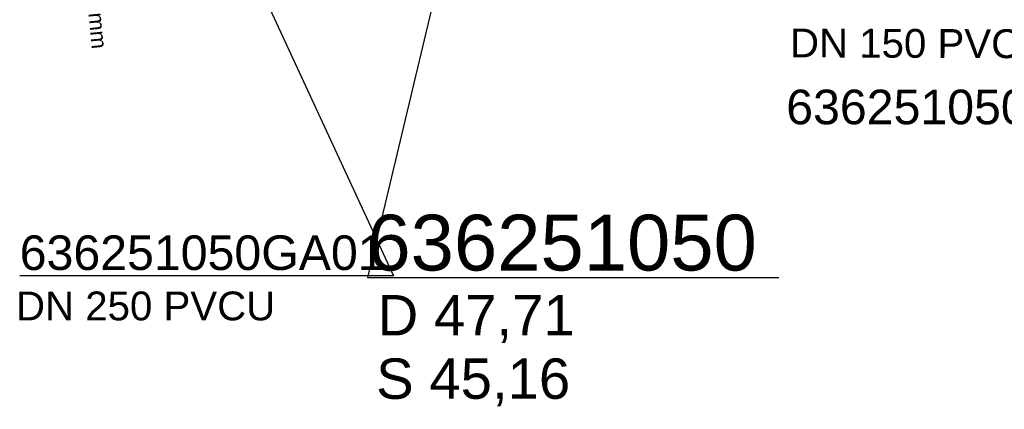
# Model space of a CAD drawing. Extents: x 356718 to 357658, y 5762241 to 5762615.
# Tile 40 of 157: x 357036 to 357058, y 5762310 to 5762319. Entities that reach past the tile are written whole.
import ezdxf
from ezdxf.enums import TextEntityAlignment as Align

# ---------------------------------------------------------------- set-up
doc = ezdxf.new("R2010")
doc.units = 0
doc.header["$MEASUREMENT"] = 0
doc.linetypes.add('AUSGEZOGEN', pattern=[0])
for name, color, linetype, true_color in [('114_00133_Schachtnummer', 7, 'AUSGEZOGEN', 0x000000), ('114_10391_Deckelhoehe', 7, 'AUSGEZOGEN', 0x000000), ('114_10392_Schachtnummer', 7, 'AUSGEZOGEN', 0x000000), ('114_10393_Sohlhoehe', 7, 'AUSGEZOGEN', 0x000000), ('124_10626_Standard__Laenge____1', 7, 'AUSGEZOGEN', 0x000000), ('141_10868_Stutzen__141_', 7, 'AUSGEZOGEN', 0x000000)]:
    doc.layers.add(name, color=color, linetype=linetype, true_color=true_color)
doc.styles.add('ARIAL', font='arial.ttf', dxfattribs={"height": 1.5})
doc.styles.get("Standard").update_dxf_attribs({"font": 'arial.ttf', "height": 1})

msp = doc.modelspace()

# ---------------------------------------------------------------- linework, layer by layer
at = {"layer": '114_00133_Schachtnummer', "color": 18, "linetype": 'AUSGEZOGEN', "true_color": 0x000000}
msp.add_lwpolyline([(357041.201, 5762320.238), (357044.522, 5762313.074), (357036.067, 5762313.074)], dxfattribs=at)
at = {"layer": '114_10392_Schachtnummer', "color": 18, "linetype": 'AUSGEZOGEN', "true_color": 0x000000}
msp.add_lwpolyline([(357046.854, 5762325.267), (357043.93, 5762313.041), (357053.238, 5762313.041)], dxfattribs=at)

# ---------------------------------------------------------------- texts
at = {"layer": '114_00133_Schachtnummer', "color": 18, "true_color": 0x000000, "style": 'ARIAL'}
for s, p in [('636251050AP07', (357053.404, 5762317.283)), ('636251050GA01', (357036.067, 5762313.99))]:
    msp.add_text(s, height=0.78136, dxfattribs=at).set_placement(p, align=Align.TOP_LEFT)
at = {"layer": '114_10391_Deckelhoehe', "color": 18, "true_color": 0x000000, "style": 'ARIAL'}
msp.add_text('D 47,71', height=0.9116, dxfattribs=at).set_placement((357044.162, 5762312.643), align=Align.TOP_LEFT)
at = {"layer": '114_10392_Schachtnummer', "color": 18, "true_color": 0x000000, "style": 'ARIAL'}
msp.add_text('636251050', height=1.2601, dxfattribs=at).set_placement((357043.93, 5762314.457), align=Align.TOP_LEFT)
at = {"layer": '114_10393_Sohlhoehe', "color": 18, "true_color": 0x000000, "style": 'ARIAL'}
msp.add_text('S 45,16', height=0.9116, dxfattribs=at).set_placement((357044.129, 5762311.21), align=Align.TOP_LEFT)
at = {"layer": '124_10626_Standard__Laenge____1', "color": 18, "true_color": 0x000000, "style": 'ARIAL'}
msp.add_text('DN 150 PVCU', height=0.65113, rotation=359.8, dxfattribs=at).set_placement((357053.49, 5762318.664), align=Align.TOP_LEFT)
msp.add_text('DN 250 PVCU', height=0.65113, dxfattribs=at).set_placement((357035.983, 5762312.722), align=Align.TOP_LEFT)
at = {"layer": '141_10868_Stutzen__141_', "color": 18, "true_color": 0x000000}
msp.add_text('BCABA 150,00mm', height=0.35326, rotation=275.6, dxfattribs=at).set_placement((357037.648, 5762322.348), align=Align.TOP_LEFT)

doc.saveas('drawing.dxf')
